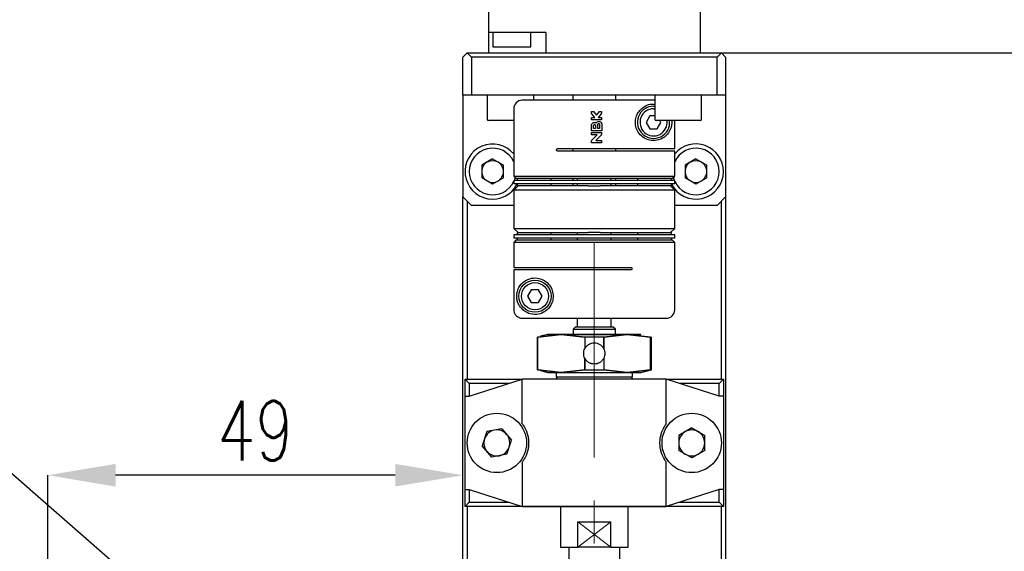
# Model space of a CAD drawing. Header units: millimetres. Extents: x 0 to 354, y -1 to 219.
# Tile 11 of 13: x 232 to 290, y 136 to 167. Entities that reach past the tile are written whole.
import ezdxf

# ---------------------------------------------------------------- set-up
doc = ezdxf.new("R2010")
doc.units = ezdxf.units.MM
doc.linetypes.add('CENTERX2', pattern=[20.32, 12.7, -2.54, 2.54, -2.54])
doc.layers.add('SLD-0', color=7, linetype='Continuous')
doc.styles.add('SLDTEXTSTYLE1', font='TXT', dxfattribs={"width": 0.75, "bigfont": 'bigfont'})
doc.styles.get("Standard").update_dxf_attribs({"font": 'arial.ttf'})
doc.dimstyles.new('SLDDIMSTYLE0', dxfattribs={"dimtxt": 3.5, "dimasz": 4, "dimexe": 0, "dimexo": 0.0625, "dimgap": 0.875, "dimtad": 1, "dimlfac": 2, "dimrnd": 1e-09, "dimzin": 12, "dimdsep": 46, "dimtxsty": 'SLDTEXTSTYLE1', "dimsah": 1, "dimcen": 0.09, "dimadec": 0, "dimazin": 3, "dimtfac": 1, "dimtofl": 0, "dimtmove": 0, "dimatfit": 3, "dimfxl": 1, "dimfrac": 2, "dimtolj": 1, "dimtzin": 12, "dimarcsym": 0})
doc.dimstyles.new('SLDDIMSTYLE11', dxfattribs={"dimtxt": 3.5, "dimasz": 4, "dimexe": 0, "dimexo": 0.0625, "dimgap": 0.875, "dimtad": 0, "dimtih": 1, "dimtoh": 1, "dimdec": 1, "dimlfac": 2, "dimrnd": 1e-09, "dimzin": 12, "dimdsep": 46, "dimtxsty": 'SLDTEXTSTYLE1', "dimblk1": 'NONE', "dimsah": 1, "dimcen": 0, "dimadec": 0, "dimazin": 3, "dimtfac": 1, "dimtmove": 0, "dimatfit": 3, "dimldrblk": 'NONE', "dimfxl": 1, "dimfrac": 2, "dimtolj": 1, "dimtzin": 12, "dimarcsym": 0})
doc.dimstyles.new('SLDDIMSTYLE2', dxfattribs={"dimtxt": 3.5, "dimasz": 4, "dimexe": 0, "dimexo": 0.0625, "dimgap": 0.875, "dimtad": 1, "dimlfac": 2, "dimrnd": 1e-09, "dimzin": 12, "dimdsep": 46, "dimtxsty": 'SLDTEXTSTYLE1', "dimsah": 1, "dimcen": 0.09, "dimadec": 0, "dimazin": 3, "dimtfac": 1, "dimtmove": 0, "dimatfit": 0, "dimfxl": 1, "dimfrac": 2, "dimtolj": 1, "dimtzin": 12, "dimarcsym": 0})
doc.dimstyles.new('SLDDIMSTYLE9', dxfattribs={"dimtxt": 0.18, "dimasz": 4, "dimexe": 0, "dimexo": 0.0625, "dimgap": 0, "dimtad": 0, "dimtih": 1, "dimtoh": 1, "dimdec": 0, "dimrnd": 1e-09, "dimzin": 0, "dimdsep": 46, "dimtxsty": 'Standard', "dimsah": 1, "dimcen": 0.09, "dimadec": 0, "dimazin": 0, "dimtfac": 4, "dimtdec": 0, "dimtofl": 0, "dimtmove": 0, "dimatfit": 3, "dimfxl": 1, "dimfrac": 2, "dimtolj": 1, "dimtzin": 0, "dimarcsym": 0})

# ---------------------------------------------------------------- blocks, each defined once
blk = doc.blocks.new('*D46')
at = {"layer": 'Defpoints', "color": 0, "transparency": 16777216}
for p in [(234.566, 127.853), (237.38, 126.228)]:
    blk.add_point(p, dxfattribs=at)
at = {"layer": 'SLD-0', "color": 0, "lineweight": -2, "transparency": 16777216}
for p, q in [((204.975, 142.628), (208.975, 142.628)), ((208.975, 142.628), (231.101, 129.853)), ((237.38, 126.228), (234.566, 127.853))]:
    blk.add_line(p, q, dxfattribs=at)
at = {"layer": 'SLD-0', "color": 0, "transparency": 16777216}
blk.add_solid([(231.435, 130.431), (230.768, 129.276), (234.566, 127.853)], dxfattribs=at)
at = {"layer": 'SLD-0', "color": 0, "transparency": 16777216, "insert": (160.175, 147.295), "char_height": 3.5, "attachment_point": 1, "style": 'SLDTEXTSTYLE1'}
blk.add_mtext('\\A1;6-∅6.5 全貫通\\P    %%c 6.5 深座グリ深サ 3.5\\P', dxfattribs=at)
blk = doc.blocks.new('_None')
blk = doc.blocks.new('*D49')
at = {"layer": 'Defpoints', "color": 0, "transparency": 16777216}
for p in [(273.473, 165.041), (272.723, 92.541), (315.021, 92.541)]:
    blk.add_point(p, dxfattribs=at)
at = {"layer": 'SLD-0', "color": 0, "lineweight": -2, "transparency": 16777216}
for p, q in [((273.535, 165.041), (315.021, 165.041)), ((315.021, 161.041), (315.021, 96.541)), ((272.785, 92.541), (315.021, 92.541))]:
    blk.add_line(p, q, dxfattribs=at)
at = {"layer": 'SLD-0', "color": 0, "transparency": 16777216}
for points in [[(314.354, 161.041), (315.687, 161.041), (315.021, 165.041)], [(314.354, 96.541), (315.687, 96.541), (315.021, 92.541)]]:
    blk.add_solid(points, dxfattribs=at)
at = {"layer": 'SLD-0', "color": 0, "transparency": 16777216, "insert": (310.646, 130.132), "char_height": 3.5, "attachment_point": 2, "rotation": 90, "style": 'SLDTEXTSTYLE1'}
blk.add_mtext('\\A1;145', dxfattribs=at)
blk = doc.blocks.new('*D50')
at = {"layer": 'Defpoints', "color": 0, "transparency": 16777216}
for p in [(266.973, 195.541), (314.74, 195.541), (273.473, 165.041)]:
    blk.add_point(p, dxfattribs=at)
at = {"layer": 'SLD-0', "color": 0, "lineweight": -2, "transparency": 16777216}
for p, q in [((267.035, 195.541), (314.74, 195.541)), ((314.74, 169.041), (314.74, 191.541)), ((273.535, 165.041), (314.74, 165.041))]:
    blk.add_line(p, q, dxfattribs=at)
at = {"layer": 'SLD-0', "color": 0, "transparency": 16777216}
for points in [[(314.073, 191.541), (315.407, 191.541), (314.74, 195.541)], [(314.073, 169.041), (315.407, 169.041), (314.74, 165.041)]]:
    blk.add_solid(points, dxfattribs=at)
at = {"layer": 'SLD-0', "color": 0, "transparency": 16777216, "insert": (310.365, 180.126), "char_height": 3.5, "attachment_point": 2, "rotation": 90, "style": 'SLDTEXTSTYLE1'}
blk.add_mtext('\\A1;(61)', dxfattribs=at)
blk = doc.blocks.new('*D56')
at = {"layer": 'Defpoints', "color": 0, "transparency": 16777216}
for p in [(273.348, 132.541), (300.022, 132.541), (258.848, 127.041)]:
    blk.add_point(p, dxfattribs=at)
at = {"layer": 'SLD-0', "color": 0, "lineweight": -2, "transparency": 16777216}
for p, q in [((300.022, 136.541), (300.022, 140.541)), ((273.41, 132.541), (300.022, 132.541)), ((300.022, 127.041), (300.022, 132.541)), ((258.91, 127.041), (300.022, 127.041)), ((300.022, 123.041), (300.022, 119.041))]:
    blk.add_line(p, q, dxfattribs=at)
at = {"layer": 'SLD-0', "color": 0, "transparency": 16777216}
for points in [[(299.356, 136.541), (300.689, 136.541), (300.022, 132.541)], [(299.356, 123.041), (300.689, 123.041), (300.022, 127.041)]]:
    blk.add_solid(points, dxfattribs=at)
at = {"layer": 'SLD-0', "color": 0, "transparency": 16777216, "insert": (295.647, 129.791), "char_height": 3.5, "attachment_point": 2, "rotation": 90, "style": 'SLDTEXTSTYLE1'}
blk.add_mtext('\\A1;11', dxfattribs=at)
blk = doc.blocks.new('*D57')
at = {"layer": 'Defpoints', "color": 0, "transparency": 16777216}
for p in [(233.723, 140.138), (258.223, 129.541), (233.723, 128.541)]:
    blk.add_point(p, dxfattribs=at)
at = {"layer": 'SLD-0', "color": 0, "lineweight": -2, "transparency": 16777216}
for p, q in [((233.723, 128.603), (233.723, 140.138)), ((254.223, 140.138), (237.723, 140.138)), ((258.223, 129.603), (258.223, 140.138))]:
    blk.add_line(p, q, dxfattribs=at)
at = {"layer": 'SLD-0', "color": 0, "transparency": 16777216}
for points in [[(237.723, 140.804), (237.723, 139.471), (233.723, 140.138)], [(254.223, 140.804), (254.223, 139.471), (258.223, 140.138)]]:
    blk.add_solid(points, dxfattribs=at)
at = {"layer": 'SLD-0', "color": 0, "transparency": 16777216, "insert": (245.973, 144.513), "char_height": 3.5, "attachment_point": 2, "style": 'SLDTEXTSTYLE1'}
blk.add_mtext('\\A1;49', dxfattribs=at)

msp = doc.modelspace()

# ---------------------------------------------------------------- linework, layer by layer
at = {"color": 7, "linetype": 'Continuous', "lineweight": 25}
for p, q in [((259.7229, 167.7407), (259.7229, 166.2407)), ((272.2229, 167.7407), (272.2229, 165.0407)), ((259.7229, 166.2407), (259.7229, 165.0407)), ((260.2229, 166.2407), (259.7229, 166.2407)), ((259.9865, 166.2407), (259.9865, 165.3907)), ((263.1229, 166.2407), (260.2229, 166.2407)), ((262.2365, 165.3907), (262.2365, 166.2407)), ((263.1229, 166.2407), (263.1229, 165.0407)), ((258.2229, 164.7907), (258.4729, 165.0407)), ((258.4729, 165.0407), (258.7229, 164.7907)), ((258.4729, 165.0407), (273.4729, 165.0407)), ((259.9865, 165.3907), (261.1115, 165.3907)), ((261.1115, 165.3907), (262.2365, 165.3907)), ((273.2229, 164.7907), (273.4729, 165.0407)), ((273.4729, 165.0407), (273.7229, 164.7907)), ((258.2229, 162.5407), (258.2229, 164.7907)), ((258.7229, 164.7907), (258.7229, 162.5407)), ((273.2229, 164.7907), (258.7229, 164.7907)), ((273.2229, 162.5407), (273.2229, 164.7907)), ((273.7229, 164.7907), (273.7229, 162.5407)), ((258.7229, 162.5407), (258.2229, 162.5407)), ((258.2229, 162.5407), (258.2229, 156.5407)), ((273.2229, 162.5407), (258.7229, 162.5407)), ((259.6481, 162.5407), (259.6481, 161.1157)), ((262.3981, 162.2407), (262.3981, 162.5407)), ((264.7229, 162.2407), (264.7229, 162.5407)), ((267.2229, 162.5407), (267.2229, 162.2407)), ((269.5476, 162.5407), (269.5476, 161.1157)), ((272.2976, 161.1157), (272.2976, 162.5407)), ((273.7229, 162.5407), (273.2229, 162.5407)), ((273.7229, 162.5407), (273.7229, 156.5407)), ((261.2229, 161.7407), (261.2229, 157.7657)), ((265.8039, 161.5747), (265.9339, 161.5747)), ((265.8039, 161.5278), (265.8039, 161.5747)), ((265.9339, 161.5747), (266.1029, 161.3543)), ((266.1029, 161.3543), (266.2719, 161.5747)), ((266.2719, 161.5747), (266.4019, 161.5747)), ((266.4019, 161.5747), (266.4019, 161.5278)), ((269.4729, 161.8907), (269.5476, 161.8878)), ((269.4729, 161.7407), (269.5476, 161.7372)), ((261.2229, 161.0407), (259.7231, 161.0407)), ((265.8039, 161.2237), (266.0032, 161.2237)), ((265.8039, 161.0937), (265.8039, 161.2237)), ((266.4019, 161.0937), (265.8039, 161.0937)), ((266.0032, 161.2237), (265.8307, 161.4487)), ((266.375, 161.4487), (266.2025, 161.2237)), ((266.2025, 161.2237), (266.4019, 161.2237)), ((266.4019, 161.2237), (266.4019, 161.0937)), ((269.2564, 161.3157), (269.0399, 160.9407)), ((269.5476, 161.3157), (269.2564, 161.3157)), ((270.9226, 161.0407), (269.6226, 161.0407)), ((269.9059, 160.9407), (269.8481, 161.0407)), ((270.7205, 159.3907), (270.7205, 161.0407)), ((272.2226, 161.0407), (270.9226, 161.0407)), ((265.8039, 160.4497), (265.8039, 160.7487)), ((266.4149, 160.4497), (265.8039, 160.4497)), ((265.9339, 160.5797), (265.9339, 160.7487)), ((266.0509, 160.5797), (265.9339, 160.5797)), ((266.0509, 160.7487), (266.0509, 160.5797)), ((266.1809, 160.5797), (266.1809, 160.8137)), ((266.2849, 160.5797), (266.1809, 160.5797)), ((266.2849, 160.8137), (266.2849, 160.5797)), ((266.4149, 160.8137), (266.4149, 160.4497)), ((269.0399, 160.9407), (269.2564, 160.5657)), ((269.2564, 160.5657), (269.6894, 160.5657)), ((269.6894, 160.5657), (269.9059, 160.9407)), ((265.8039, 160.3347), (266.4019, 160.3347)), ((265.8039, 160.2047), (265.8039, 160.3347)), ((266.1419, 160.2047), (265.8039, 160.2047)), ((265.8039, 159.7367), (265.8039, 159.8129)), ((265.8419, 159.9048), (266.1419, 160.2047)), ((266.3638, 160.1667), (266.0639, 159.8667)), ((266.0639, 159.8667), (266.4019, 159.8667)), ((266.4019, 160.3347), (266.4019, 160.2586)), ((266.4019, 159.8667), (266.4019, 159.7367)), ((263.8229, 159.3907), (270.7205, 159.3907)), ((270.7229, 159.2407), (263.8229, 159.2407)), ((264.7229, 159.2407), (264.7229, 159.3907)), ((266.4019, 159.7367), (265.8039, 159.7367)), ((267.2229, 159.3907), (267.2229, 159.2407)), ((270.7229, 157.7657), (270.7229, 159.2407)), ((259.9729, 158.7797), (259.3329, 158.4102)), ((259.9729, 158.7797), (260.6129, 158.4102)), ((271.9729, 158.7797), (271.3329, 158.4102)), ((271.9729, 158.7797), (272.6129, 158.4102)), ((259.3329, 158.4102), (259.3329, 157.6712)), ((260.6129, 157.6712), (260.6129, 158.4102)), ((271.3329, 158.4102), (271.3329, 157.6712)), ((272.6129, 157.6712), (272.6129, 158.4102)), ((259.9729, 157.3017), (259.3329, 157.6712)), ((260.6129, 157.6712), (259.9729, 157.3017)), ((261.2229, 157.7657), (261.3479, 157.6407)), ((261.2229, 157.7657), (270.7229, 157.7657)), ((261.2229, 157.5157), (261.2229, 157.3157)), ((270.7229, 157.5157), (261.2229, 157.5157)), ((261.3479, 157.6407), (270.5979, 157.6407)), ((261.4229, 157.6407), (261.4229, 157.5157)), ((263.4229, 157.5157), (263.4229, 157.6407)), ((264.7229, 157.5157), (264.7229, 157.6407)), ((264.9729, 157.6407), (264.9729, 157.5157)), ((266.9729, 157.5157), (266.9729, 157.6407)), ((267.2229, 157.6407), (267.2229, 157.5157)), ((268.5229, 157.6407), (268.5229, 157.5157)), ((270.5229, 157.5157), (270.5229, 157.6407)), ((270.5979, 157.6407), (270.7229, 157.7657)), ((270.702, 157.5157), (270.6441, 157.687)), ((270.7229, 157.3157), (270.7229, 157.5157)), ((271.9729, 157.3017), (271.3329, 157.6712)), ((272.6129, 157.6712), (271.9729, 157.3017)), ((270.7229, 157.3157), (261.2229, 157.3157)), ((261.4729, 157.1907), (261.2229, 156.9407)), ((261.2229, 156.9407), (261.2229, 154.6907)), ((270.7229, 156.9407), (261.2229, 156.9407)), ((261.4229, 157.3157), (261.4229, 157.1907)), ((261.4229, 157.1907), (261.4866, 157.1907)), ((265.6216, 157.1907), (261.4866, 157.1907)), ((263.4229, 157.1907), (263.4229, 157.3157)), ((264.7229, 157.1907), (264.7229, 157.3157)), ((264.9729, 157.3157), (264.9729, 157.1907)), ((265.6216, 157.1907), (266.3242, 157.1907)), ((270.4591, 157.1907), (266.3242, 157.1907)), ((266.9729, 157.1907), (266.9729, 157.3157)), ((267.2229, 157.3157), (267.2229, 157.1907)), ((268.5229, 157.3157), (268.5229, 157.1907)), ((270.4591, 157.1907), (270.5229, 157.1907)), ((270.7229, 156.9407), (270.4729, 157.1907)), ((270.5229, 157.1907), (270.5229, 157.3157)), ((270.7229, 154.6907), (270.7229, 156.9407)), ((258.2229, 156.5407), (258.7229, 156.0407)), ((258.2229, 129.5407), (258.2229, 156.5407)), ((273.2229, 156.0407), (273.7229, 156.5407)), ((273.7229, 156.5407), (273.7229, 125.5407)), ((258.4729, 156.2907), (258.4729, 145.7907)), ((261.2229, 156.0407), (258.7229, 156.0407)), ((273.2229, 156.0407), (270.7229, 156.0407)), ((273.4729, 145.7907), (273.4729, 156.2907)), ((261.2229, 154.6907), (261.4729, 154.4407)), ((261.2229, 154.6907), (270.7229, 154.6907)), ((270.4729, 154.4407), (270.7229, 154.6907)), ((261.2229, 154.3157), (261.2229, 154.1157)), ((270.7229, 154.3157), (261.2229, 154.3157)), ((270.7229, 154.1157), (261.2229, 154.1157)), ((261.3479, 153.9907), (261.2229, 153.8657)), ((270.5979, 153.9907), (261.3479, 153.9907)), ((261.4229, 154.4407), (261.4229, 154.3157)), ((261.4229, 154.4407), (261.4866, 154.4407)), ((261.4229, 154.1157), (261.4229, 153.9907)), ((261.4866, 154.4407), (265.6216, 154.4407)), ((263.4229, 154.3157), (263.4229, 154.4407)), ((263.4229, 153.9907), (263.4229, 154.1157)), ((264.9729, 154.4407), (264.9729, 154.3157)), ((264.9729, 154.1157), (264.9729, 153.9907)), ((266.3242, 154.4407), (265.6216, 154.4407)), ((266.3242, 154.4407), (270.4591, 154.4407)), ((266.9729, 154.3157), (266.9729, 154.4407)), ((266.9729, 153.9907), (266.9729, 154.1157)), ((268.5229, 154.4407), (268.5229, 154.3157)), ((268.5229, 154.1157), (268.5229, 153.9907)), ((270.5229, 154.4407), (270.4591, 154.4407)), ((270.5229, 154.3157), (270.5229, 154.4407)), ((270.5229, 153.9907), (270.5229, 154.1157)), ((270.7229, 153.8657), (270.5979, 153.9907)), ((270.7229, 154.1157), (270.7229, 154.3157)), ((261.2229, 153.8657), (261.2229, 152.3907)), ((270.7229, 153.8657), (261.2229, 153.8657)), ((270.7229, 149.8907), (270.7229, 153.8657)), ((261.2229, 152.3907), (268.1229, 152.3907)), ((268.1229, 152.2407), (261.2252, 152.2407)), ((261.2252, 152.2407), (261.2252, 149.8907)), ((262.2564, 151.0657), (262.0399, 150.6907)), ((262.0399, 150.6907), (262.2564, 150.3157)), ((262.6894, 151.0657), (262.2564, 151.0657)), ((262.9059, 150.6907), (262.6894, 151.0657)), ((262.6894, 150.3157), (262.9059, 150.6907)), ((262.2564, 150.3157), (262.6894, 150.3157)), ((264.9729, 149.3907), (264.9729, 148.8907)), ((266.9729, 148.8907), (266.9729, 149.3907)), ((264.8729, 148.8907), (264.7229, 148.7407)), ((264.8729, 148.8907), (265.9729, 148.8907)), ((265.9729, 148.8907), (267.0729, 148.8907)), ((267.2229, 148.7407), (267.0729, 148.8907)), ((262.5979, 148.2733), (262.5979, 146.3582)), ((262.5979, 148.2733), (262.6448, 148.2733)), ((262.6448, 148.2733), (264.0283, 148.4407)), ((264.0283, 148.4407), (262.6448, 148.2733)), ((262.6448, 146.3582), (262.6448, 148.2733)), ((263.2229, 148.4407), (262.8065, 148.3292)), ((264.0283, 148.4407), (263.2229, 148.4407)), ((265.4118, 148.2733), (264.0283, 148.4407)), ((267.9174, 148.4407), (264.0283, 148.4407)), ((264.0283, 148.4407), (265.4118, 148.2733)), ((264.7229, 148.7407), (264.7229, 148.4407)), ((264.7229, 148.7407), (265.9729, 148.7407)), ((265.4118, 148.2733), (265.4118, 147.5911)), ((266.5339, 148.2733), (265.4118, 148.2733)), ((265.9729, 148.7407), (267.2229, 148.7407)), ((267.9174, 148.4407), (266.5339, 148.2733)), ((266.5339, 148.2733), (267.9174, 148.4407)), ((266.5339, 148.2733), (266.5339, 147.5911)), ((266.5339, 147.5911), (266.5339, 148.2733)), ((267.2229, 148.4407), (267.2229, 148.7407)), ((269.3009, 148.2733), (267.9174, 148.4407)), ((268.7229, 148.4407), (267.9174, 148.4407)), ((267.9174, 148.4407), (269.3009, 148.2733)), ((269.3009, 146.3582), (269.3009, 148.2733)), ((269.3009, 148.2733), (269.3479, 148.2733)), ((269.3479, 146.3582), (269.3479, 148.2733)), ((265.4119, 147.0403), (265.4118, 146.3582)), ((265.4118, 146.3582), (265.4118, 147.0403)), ((266.5339, 147.0403), (266.5339, 146.3582)), ((262.6448, 146.3582), (262.5979, 146.3582)), ((264.0283, 146.1907), (262.6448, 146.3582)), ((262.6448, 146.3582), (264.0283, 146.1907)), ((262.8065, 146.3023), (263.2229, 146.1907)), ((263.2229, 146.1907), (264.0283, 146.1907)), ((263.7229, 146.1907), (263.7229, 145.9407)), ((263.8229, 145.9407), (263.7229, 145.8407)), ((263.7229, 145.9407), (268.2229, 145.9407)), ((264.0283, 146.1907), (265.4118, 146.3582)), ((265.4118, 146.3582), (264.0283, 146.1907)), ((264.0283, 146.1907), (267.9174, 146.1907)), ((265.4118, 146.3582), (266.5339, 146.3582)), ((266.5339, 146.3582), (267.9174, 146.1907)), ((267.9174, 146.1907), (266.5339, 146.3582)), ((267.9174, 146.1907), (269.3009, 146.3582)), ((269.3009, 146.3582), (267.9174, 146.1907)), ((267.9174, 146.1907), (268.7229, 146.1907)), ((268.2229, 145.8407), (268.1229, 145.9407)), ((268.2229, 145.9407), (268.2229, 146.1907)), ((268.7229, 146.1907), (269.3479, 146.3582)), ((269.3479, 146.3582), (269.3009, 146.3582)), ((258.3479, 144.7907), (258.3479, 145.7907)), ((258.3479, 145.7907), (258.5979, 145.5407)), ((258.3479, 145.7907), (261.6629, 145.7907)), ((258.5979, 144.7907), (261.7229, 145.7907)), ((258.5979, 145.5407), (258.5979, 144.7907)), ((260.9416, 145.5407), (258.5979, 145.5407)), ((261.7229, 143.1657), (261.7229, 145.7907)), ((270.2229, 145.7907), (261.7229, 145.7907)), ((263.7229, 145.8407), (263.7229, 145.7907)), ((268.2229, 145.7907), (268.2229, 145.8407)), ((270.2229, 143.1657), (270.2229, 145.7907)), ((273.3479, 144.7907), (270.2229, 145.7907)), ((270.2829, 145.7907), (273.5979, 145.7907)), ((273.3479, 145.5407), (271.0041, 145.5407)), ((273.3479, 145.5407), (273.5979, 145.7907)), ((273.3479, 144.7907), (273.3479, 145.5407)), ((273.5979, 145.7907), (273.5979, 144.7907)), ((258.3479, 139.2907), (258.3479, 144.7907)), ((258.3479, 144.7907), (258.5979, 144.7907)), ((273.5979, 144.7907), (273.3479, 144.7907)), ((273.5979, 144.7907), (273.5979, 139.2907)), ((259.6389, 142.7077), (259.3532, 141.8685)), ((260.5085, 142.88), (259.6389, 142.7077)), ((260.5085, 142.88), (261.0925, 142.213)), ((271.7229, 142.9272), (270.9551, 142.484)), ((270.9551, 142.484), (270.9551, 141.5975)), ((271.7229, 142.9272), (272.4906, 142.484)), ((272.4906, 141.5975), (272.4906, 142.484)), ((259.9372, 141.2015), (259.3532, 141.8685)), ((260.8068, 141.3737), (261.0925, 142.213)), ((260.8068, 141.3737), (259.9372, 141.2015)), ((271.7229, 141.1542), (270.9551, 141.5975)), ((272.4906, 141.5975), (271.7229, 141.1542)), ((261.7229, 140.9157), (261.7229, 138.2907)), ((270.2229, 138.2907), (270.2229, 140.9157)), ((258.3479, 139.2907), (258.5979, 139.2907)), ((258.3479, 138.2907), (258.3479, 139.2907)), ((258.5979, 139.2907), (261.7229, 138.2907)), ((258.5979, 139.2907), (258.5979, 138.5407)), ((273.3479, 139.2907), (270.2229, 138.2907)), ((273.5979, 139.2907), (273.3479, 139.2907)), ((273.3479, 138.5407), (273.3479, 139.2907)), ((273.5979, 139.2907), (273.5979, 138.2907)), ((258.3479, 138.2907), (258.5979, 138.5407)), ((258.5979, 138.5407), (260.9416, 138.5407)), ((271.0041, 138.5407), (273.3479, 138.5407)), ((273.3479, 138.5407), (273.5979, 138.2907)), ((261.6629, 138.2907), (258.3479, 138.2907)), ((258.4729, 138.2907), (258.4729, 129.2907)), ((261.7229, 138.2907), (270.2229, 138.2907)), ((263.9729, 138.2907), (263.9729, 135.8907)), ((267.9729, 135.8907), (267.9729, 138.2907)), ((273.5979, 138.2907), (270.2829, 138.2907)), ((273.4729, 125.5407), (273.4729, 138.2907)), ((265.0046, 135.8907), (265.0046, 137.3907)), ((265.0046, 137.3907), (265.9729, 137.3907)), ((265.9729, 137.3907), (266.9411, 137.3907)), ((266.9411, 135.8907), (266.9411, 137.3907)), ((263.9729, 135.8907), (265.0046, 135.8907)), ((264.4729, 135.8907), (264.4729, 127.2907)), ((266.9411, 135.8907), (265.0046, 135.8907)), ((266.9411, 135.8907), (267.9729, 135.8907)), ((267.4729, 127.2907), (267.4729, 135.8907))]:
    msp.add_line(p, q, dxfattribs=at)
at = {"color": 7, "linetype": 'Continuous', "lineweight": 25, "flags": 128}
msp.add_lwpolyline([(261.3016, 157.687), (261.2868, 157.6354), (261.2437, 157.5157)], dxfattribs=at)
at = {"color": 7, "linetype": 'Continuous', "lineweight": 25}
for centre, radius in [((262.4729, 150.6907), 0.95), ((262.4729, 150.6907), 0.8), ((260.2229, 142.0407), 1.75), ((271.7229, 142.0407), 1.75)]:
    msp.add_circle(centre, radius, dxfattribs=at)
for centre, radius, start, end in [((261.7229, 161.7407), 0.5, 90, 180), ((269.4729, 160.9407), 0.95, 90, 6.042328), ((269.4729, 160.9407), 0.8, 90, 7.180756), ((259.7231, 161.1157), 0.075, 180, 270), ((269.6226, 161.1157), 0.075, 180, 270), ((272.2226, 161.1157), 0.075, 270, 0), ((259.9729, 158.0407), 1.625, 39.715137, 333.502815), ((259.9729, 158.0407), 1.375, 24.619977, 335.380023), ((271.9729, 158.0407), 1.625, 0, 140.284863), ((271.9729, 158.0407), 1.375, 0, 155.380023), ((259.9729, 158.0407), 0.64, 60, 120), ((271.9729, 158.0407), 0.64, 60, 120), ((259.9729, 158.0407), 0.64, 120, 180), ((259.9729, 158.0407), 0.64, 0, 60), ((271.9729, 158.0407), 0.64, 120, 180), ((271.9729, 158.0407), 0.64, 0, 60), ((259.9729, 158.0407), 0.64, 180, 240), ((259.9729, 158.0407), 0.64, 240, 300), ((259.9729, 158.0407), 0.64, 300, 0), ((271.9729, 158.0407), 1.625, 206.497185, 0), ((271.9729, 158.0407), 1.375, 204.619977, 0), ((271.9729, 158.0407), 0.64, 180, 240), ((271.9729, 158.0407), 0.64, 240, 300), ((271.9729, 158.0407), 0.64, 300, 0), ((270.2229, 149.8907), 0.5, 270, 0), ((260.2229, 142.0407), 0.7678, 101.203521, 161.203521), ((260.2229, 142.0407), 0.7678, 41.203521, 101.203521), ((260.2229, 142.0407), 0.7678, 341.203521, 41.203521), ((271.7229, 142.0407), 0.7678, 120, 180), ((271.7229, 142.0407), 0.7678, 60, 120), ((271.7229, 142.0407), 0.7677, 0, 60), ((260.2229, 142.0407), 0.7678, 161.203521, 221.203521), ((260.2229, 142.0407), 0.7678, 281.203521, 341.203521), ((271.7229, 142.0407), 0.7678, 180, 240), ((271.7229, 142.0407), 0.7678, 300, 0), ((260.2229, 142.0407), 0.7678, 221.203521, 281.203521), ((271.7229, 142.0407), 0.7678, 240, 300)]:
    msp.add_arc(centre, radius, start, end, dxfattribs=at)
for points, knots in [([(269.5476, 162.2407), (269.5195, 162.2407), (269.3549, 162.2407), (268.9098, 162.2407), (268.2351, 162.2407), (267.4711, 162.2407), (266.6839, 162.2407), (265.8974, 162.2407), (265.1136, 162.2407), (264.3336, 162.2407), (263.5859, 162.2407), (262.9203, 162.2407), (262.3794, 162.2407), (261.9958, 162.2407), (261.7642, 162.2407), (261.7364, 162.2407), (261.7229, 162.2407)], [0, 0, 0, 0, 0.016269, 0.0953973, 0.1745255, 0.2520489, 0.3265494, 0.3969315, 0.4673136, 0.5418141, 0.6193375, 0.6984658, 0.777594, 0.8551174, 0.9296179, 1, 1, 1, 1]), ([(270.5413, 161.0407), (270.5438, 161.0179), (270.5503, 160.9581), (270.5457, 160.8455), (270.524, 160.6948), (270.437, 160.4188), (270.2203, 160.125), (269.8277, 159.8893), (269.3776, 159.8419), (268.9855, 159.958), (268.677, 160.1869), (268.47, 160.4971), (268.3842, 160.8482), (268.4087, 161.1788), (268.5222, 161.4726), (268.656, 161.6489), (268.7403, 161.7273), (268.7548, 161.7407)], [0, 0, 0, 0, 0.0130293, 0.0341419, 0.0581896, 0.1037055, 0.2468809, 0.399339, 0.5200771, 0.6112923, 0.6832811, 0.755716, 0.8179101, 0.874556, 0.9302211, 0.9880086, 1, 1, 1, 1]), ([(268.7548, 161.7407), (268.8259, 161.7938), (269.0344, 161.9494), (269.2935, 162.0337), (269.4897, 161.9993), (269.5476, 161.9892)], [0, 0, 0, 0, 0.2671066, 0.783841, 1, 1, 1, 1]), ([(265.8307, 161.4487), (265.8227, 161.4612), (265.8073, 161.4854), (265.805, 161.514), (265.8039, 161.5278)], [0, 0, 0, 0, 0.5155224, 1, 1, 1, 1]), ([(266.0815, 160.9148), (266.0946, 160.9307), (266.1206, 160.9625), (266.1769, 160.9904), (266.2383, 160.9992), (266.2994, 160.9869), (266.353, 160.9551), (266.3929, 160.9073), (266.4124, 160.8572), (266.4142, 160.8253), (266.4149, 160.8137)], [0, 0, 0, 0, 0.131957, 0.2639132, 0.3959039, 0.5280779, 0.6605117, 0.7930301, 0.9252595, 1, 1, 1, 1]), ([(266.4019, 161.5278), (266.4006, 161.5131), (266.3981, 161.4845), (266.3826, 161.4604), (266.375, 161.4487)], [0, 0, 0, 0, 0.5139643, 1, 1, 1, 1]), ([(265.8039, 160.7487), (265.8059, 160.7699), (265.8101, 160.8123), (265.8426, 160.8687), (265.8904, 160.9116), (265.9502, 160.9361), (266.0145, 160.9395), (266.0584, 160.9269), (266.0793, 160.916), (266.0815, 160.9148)], [0, 0, 0, 0, 0.1634155, 0.3268285, 0.4903074, 0.6538175, 0.8172377, 0.9805866, 1, 1, 1, 1]), ([(265.9339, 160.7487), (265.9345, 160.7553), (265.9358, 160.7685), (265.9459, 160.786), (265.9607, 160.7993), (265.9793, 160.8069), (265.9993, 160.8079), (266.0185, 160.8023), (266.0348, 160.7907), (266.0462, 160.7743), (266.0505, 160.7594), (266.0508, 160.7508), (266.0509, 160.7487)], [0, 0, 0, 0, 0.1073693, 0.2147384, 0.3221099, 0.429481, 0.5368466, 0.6442108, 0.7515827, 0.8589621, 0.9663373, 1, 1, 1, 1]), ([(266.1809, 160.8137), (266.1814, 160.8196), (266.1826, 160.8313), (266.1915, 160.8468), (266.2047, 160.8586), (266.2212, 160.8654), (266.2389, 160.8664), (266.256, 160.8614), (266.2705, 160.851), (266.2807, 160.8364), (266.2846, 160.8232), (266.2848, 160.8155), (266.2849, 160.8137)], [0, 0, 0, 0, 0.1072093, 0.2144172, 0.3216642, 0.4290116, 0.5364896, 0.6440801, 0.7516976, 0.8592129, 0.9665279, 1, 1, 1, 1]), ([(265.8039, 159.8129), (265.8053, 159.8275), (265.8082, 159.8566), (265.8255, 159.8871), (265.8387, 159.9013), (265.8419, 159.9048)], [0, 0, 0, 0, 0.4290944, 0.8581826, 1, 1, 1, 1]), ([(266.4019, 160.2586), (266.4004, 160.244), (266.3975, 160.2149), (266.3803, 160.1844), (266.3671, 160.1702), (266.3638, 160.1667)], [0, 0, 0, 0, 0.427803, 0.8555733, 1, 1, 1, 1]), ([(263.8229, 159.2407), (263.8136, 159.2417), (263.7949, 159.2437), (263.7707, 159.2594), (263.754, 159.2819), (263.747, 159.3074), (263.7484, 159.3315), (263.7565, 159.3529), (263.7706, 159.3712), (263.7905, 159.3849), (263.8091, 159.3903), (263.8202, 159.3906), (263.8229, 159.3907)], [0, 0, 0, 0, 0.1249512, 0.2501408, 0.3673536, 0.4704304, 0.5627663, 0.6522689, 0.7461701, 0.8495499, 0.9645953, 1, 1, 1, 1]), ([(268.1229, 152.3907), (268.1322, 152.3897), (268.1508, 152.3877), (268.175, 152.372), (268.1917, 152.3495), (268.1988, 152.3241), (268.1974, 152.2999), (268.1893, 152.2785), (268.1751, 152.2603), (268.1552, 152.2466), (268.1366, 152.2412), (268.1255, 152.2408), (268.1229, 152.2407)], [0, 0, 0, 0, 0.1249512, 0.2501408, 0.3673536, 0.4704304, 0.5627663, 0.6522689, 0.7461701, 0.8495499, 0.9645953, 1, 1, 1, 1]), ([(261.7548, 149.8907), (261.6671, 149.9854), (261.5355, 150.1274), (261.4419, 150.3676), (261.4077, 150.5301), (261.3959, 150.6539), (261.3996, 150.7855), (261.422, 150.9369), (261.5084, 151.2124), (261.7255, 151.5065), (262.118, 151.7421), (262.5681, 151.7896), (262.9602, 151.6735), (263.2687, 151.4446), (263.4757, 151.1343), (263.5615, 150.7833), (263.537, 150.4526), (263.4235, 150.1589), (263.2898, 149.9826), (263.2054, 149.9042), (263.1909, 149.8907)], [0, 0, 0, 0, 0.0996169, 0.149423, 0.1687993, 0.1883862, 0.2057477, 0.2255228, 0.2629518, 0.3806889, 0.5060595, 0.6053459, 0.6803547, 0.7395531, 0.7991184, 0.8502623, 0.8968439, 0.9426189, 0.9901391, 1, 1, 1, 1]), ([(261.2252, 149.8907), (261.2308, 149.8345), (261.2418, 149.7222), (261.328, 149.5724), (261.4548, 149.4593), (261.5955, 149.3993), (261.6885, 149.3932), (261.7255, 149.3907)], [0, 0, 0, 0, 0.2145505, 0.4290994, 0.6436935, 0.8583911, 1, 1, 1, 1]), ([(261.7255, 149.3907), (261.7481, 149.3907), (261.7946, 149.3907), (262.0537, 149.3907), (262.4637, 149.3907), (263.0281, 149.3907), (263.7127, 149.3907), (264.4741, 149.3907), (265.262, 149.3907), (266.0483, 149.3907), (266.8321, 149.3907), (267.6121, 149.3907), (268.3598, 149.3907), (269.0254, 149.3907), (269.5663, 149.3907), (269.9499, 149.3907), (270.1815, 149.3907), (270.2093, 149.3907), (270.2229, 149.3907)], [0, 0, 0, 0, 0.0583533, 0.1201212, 0.1843953, 0.25, 0.3156047, 0.3798788, 0.4416467, 0.5, 0.5583533, 0.6201212, 0.6843953, 0.75, 0.8156047, 0.8798788, 0.9416467, 1, 1, 1, 1]), ([(263.1909, 149.8907), (263.1197, 149.8369), (262.9108, 149.6791), (262.5632, 149.5942), (262.0982, 149.6411), (261.8663, 149.8096), (261.7548, 149.8907)], [0, 0, 0, 0, 0.1409094, 0.4135073, 0.7178363, 1, 1, 1, 1]), ([(263.2229, 148.4407), (263.2342, 148.4407), (263.2567, 148.4407), (263.4824, 148.4407), (263.9804, 148.4407), (264.7216, 148.4407), (265.4092, 148.4407), (265.9729, 148.4407), (266.5365, 148.4407), (267.2245, 148.4407), (267.9628, 148.4407), (268.4706, 148.4407), (268.6754, 148.4407), (268.7423, 148.4407), (268.7228, 148.4407), (268.7228, 148.4407)], [0, 0, 0, 0, 0.0657883, 0.1302402, 0.2499686, 0.369697, 0.4341489, 0.4999686, 0.5657883, 0.6302402, 0.7499686, 0.869697, 0.9341489, 0.9999686, 1, 1, 1, 1]), ([(265.4118, 147.0403), (265.3936, 147.0841), (265.3583, 147.169), (265.3479, 147.2684), (265.3479, 147.363), (265.3583, 147.4625), (265.3936, 147.5473), (265.4118, 147.5911)], [0, 0, 0, 0, 0.2580041, 0.4999869, 0.5000001, 0.7419751, 1, 1, 1, 1]), ([(265.4118, 147.0403), (265.3936, 147.0837), (265.3581, 147.1686), (265.3429, 147.3157), (265.358, 147.4628), (265.3936, 147.5477), (265.4118, 147.5911)], [0, 0, 0, 0, 0.2558127, 0.4999886, 0.7439349, 1, 1, 1, 1]), ([(265.4118, 147.5911), (265.4417, 147.6413), (265.5009, 147.7409), (265.6402, 147.8537), (265.8008, 147.9275), (265.9178, 147.9365), (265.9729, 147.9407)], [0, 0, 0, 0, 0.2508224, 0.4973287, 0.7636396, 1, 1, 1, 1]), ([(265.4118, 147.5911), (265.4413, 147.641), (265.5002, 147.7408), (265.6377, 147.8514), (265.7979, 147.9266), (265.915, 147.936), (265.9729, 147.9407)], [0, 0, 0, 0, 0.2485993, 0.4973879, 0.7516372, 1, 1, 1, 1]), ([(265.9729, 147.9407), (266.0279, 147.9365), (266.1449, 147.9275), (266.3056, 147.8537), (266.4448, 147.7409), (266.504, 147.6413), (266.5339, 147.5911)], [0, 0, 0, 0, 0.2363506, 0.5026723, 0.7491792, 1, 1, 1, 1]), ([(265.9729, 147.9407), (266.0307, 147.936), (266.1478, 147.9266), (266.308, 147.8514), (266.4455, 147.7408), (266.5044, 147.641), (266.5339, 147.5911)], [0, 0, 0, 0, 0.248364, 0.5026145, 0.7514782, 1, 1, 1, 1]), ([(266.5339, 147.5911), (266.5521, 147.5477), (266.5877, 147.4628), (266.6028, 147.3158), (266.5877, 147.1686), (266.5521, 147.0838), (266.5339, 147.0403)], [0, 0, 0, 0, 0.2558127, 0.4999886, 0.7439349, 1, 1, 1, 1]), ([(266.5339, 147.5911), (266.5521, 147.5473), (266.5874, 147.4622), (266.6029, 147.3157), (266.5874, 147.1692), (266.5521, 147.0842), (266.5339, 147.0403)], [0, 0, 0, 0, 0.2580056, 0.4999875, 0.7419661, 1, 1, 1, 1]), ([(265.9729, 146.6907), (265.9178, 146.695), (265.8008, 146.7039), (265.6402, 146.7777), (265.5009, 146.8906), (265.4417, 146.9901), (265.4118, 147.0403)], [0, 0, 0, 0, 0.2363502, 0.5026713, 0.7491777, 1, 1, 1, 1]), ([(265.9729, 146.6907), (265.915, 146.6954), (265.7979, 146.7049), (265.6377, 146.78), (265.5002, 146.8907), (265.4413, 146.9905), (265.4119, 147.0403)], [0, 0, 0, 0, 0.248364, 0.5026145, 0.7514782, 1, 1, 1, 1]), ([(266.5339, 147.0403), (266.5044, 146.9905), (266.4455, 146.8907), (266.308, 146.78), (266.1478, 146.7049), (266.0307, 146.6954), (265.9729, 146.6907)], [0, 0, 0, 0, 0.2485993, 0.4973879, 0.7516372, 1, 1, 1, 1]), ([(266.5339, 147.0403), (266.504, 146.9901), (266.4448, 146.8906), (266.3056, 146.7778), (266.1449, 146.7039), (266.0279, 146.695), (265.9729, 146.6907)], [0, 0, 0, 0, 0.2508224, 0.4973287, 0.7636396, 1, 1, 1, 1]), ([(263.2229, 146.1907), (263.2342, 146.1907), (263.2567, 146.1907), (263.4824, 146.1907), (263.9804, 146.1907), (264.7216, 146.1907), (265.4092, 146.1907), (265.9729, 146.1907), (266.5365, 146.1907), (267.2245, 146.1907), (267.9628, 146.1907), (268.4706, 146.1907), (268.6754, 146.1907), (268.7423, 146.1907), (268.7228, 146.1907), (268.7228, 146.1907)], [0, 0, 0, 0, 0.0657883, 0.1302402, 0.2499686, 0.369697, 0.4341489, 0.4999686, 0.5657883, 0.6302402, 0.7499686, 0.869697, 0.9341489, 0.9999686, 1, 1, 1, 1]), ([(263.7229, 145.9407), (263.753, 145.9407), (263.7992, 145.9407), (264.0797, 145.9407), (264.3701, 145.9407), (264.7306, 145.9407), (265.2544, 145.9407), (265.9729, 145.9407), (266.6913, 145.9407), (267.2151, 145.9407), (267.5756, 145.9407), (267.866, 145.9407), (268.1466, 145.9407), (268.1928, 145.9407), (268.2229, 145.9407)], [0, 0, 0, 0, 0.1196947, 0.1841491, 0.2499713, 0.3157935, 0.3802478, 0.4999809, 0.6197139, 0.6841682, 0.7499904, 0.8158126, 0.880267, 1, 1, 1, 1]), ([(270.2229, 145.7907), (270.2091, 145.7907), (270.1807, 145.7907), (269.9442, 145.7907), (269.5521, 145.7907), (268.9993, 145.7907), (268.3198, 145.7907), (267.5581, 145.7907), (266.766, 145.7907), (265.9729, 145.7907), (265.1797, 145.7907), (264.3876, 145.7907), (263.6259, 145.7907), (262.9464, 145.7907), (262.3936, 145.7907), (262.0015, 145.7907), (261.7651, 145.7907), (261.7367, 145.7907), (261.7229, 145.7907)], [0, 0, 0, 0, 0.058258, 0.1200057, 0.1843204, 0.25, 0.3156796, 0.3799943, 0.441742, 0.5, 0.558258, 0.6200057, 0.6843204, 0.75, 0.8156796, 0.8799943, 0.941742, 1, 1, 1, 1]), ([(261.7229, 143.1657), (261.7307, 143.1557), (261.7463, 143.1356), (261.8488, 142.9839), (261.947, 142.7858), (262.0211, 142.5877), (262.0813, 142.3387), (262.1061, 142.0407), (262.0813, 141.7428), (262.0211, 141.4938), (261.947, 141.2956), (261.8488, 141.0975), (261.7463, 140.9459), (261.7307, 140.9258), (261.7229, 140.9157)], [0, 0, 0, 0, 0.1254622, 0.2512316, 0.3148029, 0.3728818, 0.4364771, 0.5, 0.5635229, 0.6271182, 0.6851921, 0.7487684, 0.8745378, 1, 1, 1, 1]), ([(261.7229, 143.1657), (261.7307, 143.1557), (261.7463, 143.1356), (261.8488, 142.9841), (261.9466, 142.7863), (262.021, 142.5883), (262.0813, 142.3387), (262.1061, 142.0407), (262.0813, 141.7428), (262.021, 141.4931), (261.9466, 141.2952), (261.8488, 141.0974), (261.7463, 140.9459), (261.7307, 140.9258), (261.7229, 140.9157)], [0, 0, 0, 0, 0.1254619, 0.2512303, 0.3143279, 0.3728817, 0.436477, 0.5, 0.563523, 0.6271183, 0.6856671, 0.7487697, 0.8745381, 1, 1, 1, 1]), ([(270.2229, 140.9157), (270.2151, 140.9258), (270.1994, 140.9459), (270.0969, 141.0975), (269.9987, 141.2956), (269.9246, 141.4938), (269.8644, 141.7428), (269.8396, 142.0407), (269.8644, 142.3387), (269.9246, 142.5877), (269.9987, 142.7858), (270.0969, 142.9839), (270.1994, 143.1356), (270.2151, 143.1557), (270.2229, 143.1657)], [0, 0, 0, 0, 0.1254622, 0.2512316, 0.3148029, 0.3728818, 0.4364771, 0.5, 0.5635229, 0.6271182, 0.6851921, 0.7487684, 0.8745378, 1, 1, 1, 1]), ([(270.2229, 140.9157), (270.2151, 140.9258), (270.1995, 140.9459), (270.0969, 141.0974), (269.9991, 141.2952), (269.9247, 141.4931), (269.8644, 141.7428), (269.8396, 142.0407), (269.8644, 142.3387), (269.9247, 142.5883), (269.9991, 142.7863), (270.0969, 142.9841), (270.1995, 143.1356), (270.2151, 143.1557), (270.2229, 143.1657)], [0, 0, 0, 0, 0.1254619, 0.2512303, 0.3143279, 0.3728817, 0.436477, 0.5, 0.563523, 0.6271183, 0.6856671, 0.7487697, 0.8745381, 1, 1, 1, 1]), ([(270.2229, 138.2907), (270.2091, 138.2907), (270.1807, 138.2907), (269.9442, 138.2907), (269.5521, 138.2907), (268.9993, 138.2907), (268.3198, 138.2907), (267.5581, 138.2907), (266.766, 138.2907), (265.9729, 138.2907), (265.1797, 138.2907), (264.3876, 138.2907), (263.6259, 138.2907), (262.9464, 138.2907), (262.3936, 138.2907), (262.0015, 138.2907), (261.7651, 138.2907), (261.7367, 138.2907), (261.7229, 138.2907)], [0, 0, 0, 0, 0.058258, 0.1200057, 0.1843204, 0.25, 0.3156796, 0.3799943, 0.441742, 0.5, 0.558258, 0.6200057, 0.6843204, 0.75, 0.8156796, 0.8799943, 0.941742, 1, 1, 1, 1])]:
    msp.add_open_spline(points, degree=3, knots=knots, dxfattribs=at)
at = {"layer": 'SLD-0', "linetype": 'CENTERX2', "lineweight": 18}
msp.add_line((265.9729, 153.8907), (265.9729, 109.0407), dxfattribs=at)
at = {"layer": 'SLD-0', "lineweight": 18}
for p, q in [((265.0046, 137.3907), (266.9411, 135.8907)), ((265.0046, 135.8907), (266.9411, 137.3907))]:
    msp.add_line(p, q, dxfattribs=at)

# ---------------------------------------------------------------- dimensions: what is measured, and where the dimension line sits
at = {"layer": 'SLD-0'}
dim = msp.add_linear_dim(base=(314.7402, 195.5407), p1=(273.4729, 165.0407), p2=(266.9729, 195.5407), angle=90, text='(<>)', dimstyle='SLDDIMSTYLE0', dxfattribs=at)
dim.commit()
dim.dimension.update_dxf_attribs({"geometry": '*D50', "text_midpoint": (314.7402, 180.1258), "dimtype": 160})
for base, p1, p2, dimstyle, picture, middle in [((315.0207, 92.5407), (273.4729, 165.0407), (272.7229, 92.5407), 'SLDDIMSTYLE0', '*D49', (315.0207, 130.1317)), ((300.0225, 132.5407), (258.8479, 127.0407), (273.3479, 132.5407), 'SLDDIMSTYLE2', '*D56', (300.0225, 129.7907))]:
    dim = msp.add_linear_dim(base=base, p1=p1, p2=p2, angle=90, dimstyle=dimstyle, dxfattribs=at)
    dim.commit()
    dim.dimension.update_dxf_attribs({"geometry": picture, "text_midpoint": middle, "dimtype": 160})
dim = msp.add_diameter_dim_2p(p1=(237.3802, 126.2282), p2=(234.5656, 127.8532), text='6-<> 全貫通\\P    %%c 6.5 深座グリ深サ 3.5\\P', dimstyle='SLDDIMSTYLE11', dxfattribs=at)
dim.commit()
dim.dimension.update_dxf_attribs({"geometry": '*D46', "text_midpoint": (182.1371, 142.6282), "dimtype": 163})
dim = msp.add_linear_dim(base=(233.7229, 140.1376), p1=(258.2229, 129.5407), p2=(233.7229, 128.5407), dimstyle='SLDDIMSTYLE0', dxfattribs=at)
dim.commit()
dim.dimension.update_dxf_attribs({"geometry": '*D57', "text_midpoint": (245.9729, 140.1376), "dimtype": 160})

# ---------------------------------------------------------------- leaders
msp.add_leader([(243.718, 129.6407), (220.0669, 150.3053)], dimstyle='SLDDIMSTYLE9', dxfattribs=at)

doc.saveas('drawing.dxf')
